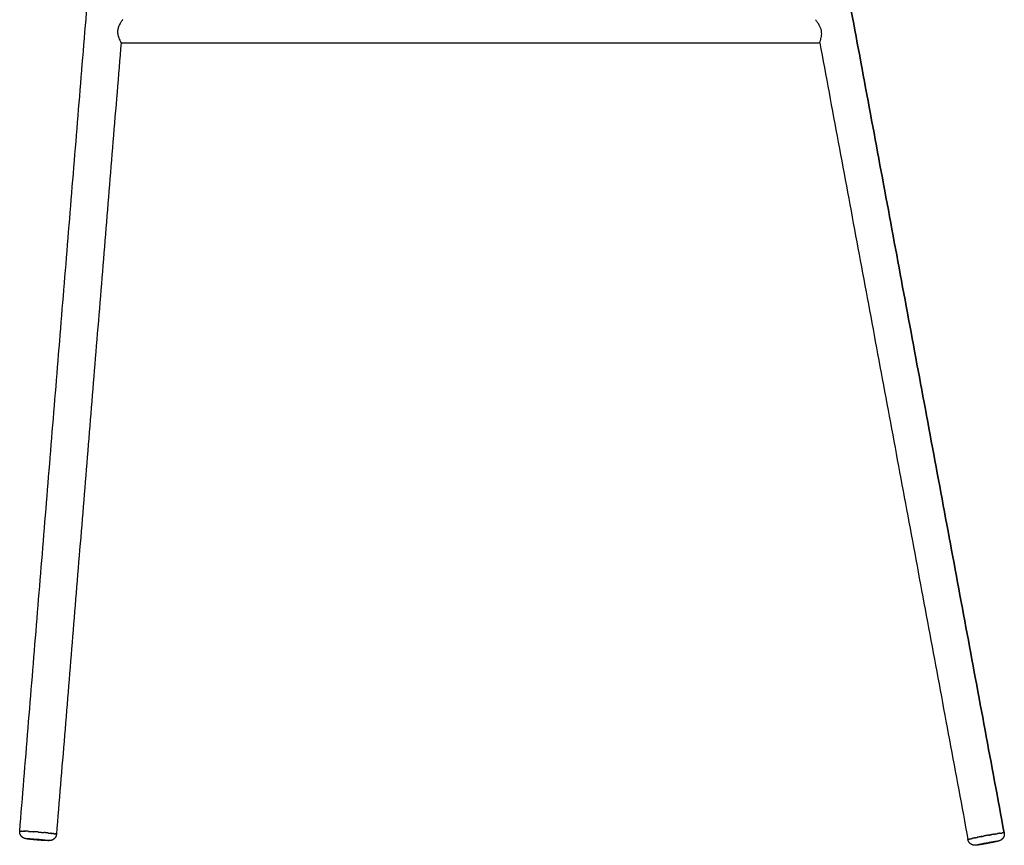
# Model space of a CAD drawing. Header units: millimetres. Extents: x -5760 to -4655, y 0 to 2250.
# Tile 6 of 12: x -5760 to -5332, y 1257 to 1616. Entities that reach past the tile are written whole.
import ezdxf

# ---------------------------------------------------------------- set-up
doc = ezdxf.new("R2010")
doc.units = ezdxf.units.MM
doc.header["$MEASUREMENT"] = 0
doc.layers.add('Make2D$visible$lines', color=7, linetype='Continuous', true_color=0x000000)

msp = doc.modelspace()

# ---------------------------------------------------------------- linework, layer by layer
at = {"layer": 'Make2D$visible$lines'}
for points, degree in [([(-5759.95, 1263.45), (-5730.7, 1621.48), (-5701.46, 1979.5)], 2), ([(-5332.44, 1262.74), (-5398.83, 1619.41), (-5465.22, 1976.08)], 2), ([(-5465.22, 1976.08), (-5398.83, 1619.41), (-5332.44, 1262.74)], 2), ([(-5715.94, 1605.61), (-5729.97, 1433.88), (-5744, 1262.15)], 2), ([(-5715.94, 1605.61), (-5564.24, 1605.61), (-5412.53, 1605.61)], 2), ([(-5412.54, 1605.62), (-5380.35, 1432.72), (-5348.17, 1259.81)], 2), ([(-5759.94, 1263.46), (-5759.94, 1263.46), (-5759.94, 1263.46), (-5759.94, 1263.46)], 3), ([(-5759.83, 1263.49), (-5759.83, 1263.49), (-5759.83, 1263.49), (-5759.83, 1263.49)], 3), ([(-5759.73, 1263.5), (-5759.76, 1263.5), (-5759.79, 1263.5), (-5759.81, 1263.49)], 3), ([(-5759.62, 1263.51), (-5759.66, 1263.51), (-5759.69, 1263.5), (-5759.72, 1263.5)], 3), ([(-5759.58, 1263.51), (-5759.59, 1263.51), (-5759.6, 1263.51), (-5759.6, 1263.51)], 3), ([(-5759.54, 1263.51), (-5759.54, 1263.51), (-5759.55, 1263.51), (-5759.55, 1263.51)], 3), ([(-5759.5, 1263.51), (-5759.5, 1263.51), (-5759.51, 1263.51), (-5759.51, 1263.51)], 3), ([(-5759.4, 1263.51), (-5759.4, 1263.51), (-5759.41, 1263.51), (-5759.41, 1263.51)], 3), ([(-5759.11, 1263.52), (-5759.12, 1263.52), (-5759.12, 1263.52), (-5759.13, 1263.52)], 3), ([(-5759.04, 1263.51), (-5759.05, 1263.51), (-5759.07, 1263.51), (-5759.08, 1263.51)], 3), ([(-5758.22, 1263.5), (-5758.23, 1263.5), (-5758.24, 1263.5), (-5758.25, 1263.5)], 3), ([(-5758.04, 1263.49), (-5758.05, 1263.49), (-5758.06, 1263.49), (-5758.07, 1263.49)], 3), ([(-5757.94, 1263.48), (-5757.95, 1263.48), (-5757.95, 1263.48), (-5757.95, 1263.48)], 3), ([(-5757.85, 1263.48), (-5757.86, 1263.48), (-5757.87, 1263.48), (-5757.88, 1263.48)], 3), ([(-5757.52, 1263.47), (-5757.6, 1263.47), (-5757.68, 1263.47), (-5757.76, 1263.48)], 3), ([(-5755.97, 1263.38), (-5755.97, 1263.38), (-5755.98, 1263.39), (-5755.98, 1263.39)], 3), ([(-5755.87, 1263.38), (-5755.87, 1263.38), (-5755.88, 1263.38), (-5755.88, 1263.38)], 3), ([(-5753.81, 1263.24), (-5753.82, 1263.24), (-5753.82, 1263.24), (-5753.83, 1263.24)], 3), ([(-5749.4, 1262.87), (-5749.43, 1262.88), (-5749.45, 1262.88), (-5749.48, 1262.88)], 3), ([(-5747.68, 1262.7), (-5747.7, 1262.7), (-5747.73, 1262.71), (-5747.76, 1262.71)], 3), ([(-5747.58, 1262.69), (-5747.58, 1262.69), (-5747.59, 1262.69), (-5747.6, 1262.69)], 3), ([(-5746.36, 1262.55), (-5746.4, 1262.56), (-5746.44, 1262.56), (-5746.48, 1262.57)], 3), ([(-5746.25, 1262.54), (-5746.27, 1262.54), (-5746.29, 1262.55), (-5746.32, 1262.55)], 3), ([(-5746.11, 1262.52), (-5746.15, 1262.53), (-5746.19, 1262.53), (-5746.23, 1262.54)], 3), ([(-5745.87, 1262.49), (-5745.93, 1262.5), (-5746, 1262.51), (-5746.06, 1262.52)], 3), ([(-5745.76, 1262.48), (-5745.78, 1262.48), (-5745.81, 1262.49), (-5745.84, 1262.49)], 3), ([(-5745.65, 1262.47), (-5745.68, 1262.47), (-5745.72, 1262.48), (-5745.76, 1262.48)], 3), ([(-5745.58, 1262.46), (-5745.59, 1262.46), (-5745.6, 1262.46), (-5745.61, 1262.46)], 3), ([(-5745.33, 1262.42), (-5745.38, 1262.43), (-5745.42, 1262.44), (-5745.47, 1262.44)], 3), ([(-5745, 1262.38), (-5745.03, 1262.38), (-5745.06, 1262.38), (-5745.09, 1262.39)], 3), ([(-5744.74, 1262.34), (-5744.74, 1262.34), (-5744.75, 1262.34), (-5744.75, 1262.34)], 3), ([(-5744.55, 1262.3), (-5744.55, 1262.3), (-5744.56, 1262.3), (-5744.56, 1262.31)], 3), ([(-5744.52, 1262.3), (-5744.52, 1262.3), (-5744.52, 1262.3), (-5744.52, 1262.3)], 3), ([(-5744, 1262.15), (-5744, 1262.15), (-5744, 1262.15), (-5744, 1262.15)], 3), ([(-5744, 1262.14), (-5744, 1262.14), (-5744, 1262.14), (-5744, 1262.14)], 3), ([(-5338.55, 1261.86), (-5338.57, 1261.85), (-5338.59, 1261.85), (-5338.61, 1261.85)], 3), ([(-5338.46, 1261.87), (-5338.48, 1261.87), (-5338.5, 1261.87), (-5338.52, 1261.86)], 3), ([(-5338.37, 1261.89), (-5338.39, 1261.89), (-5338.41, 1261.88), (-5338.43, 1261.88)], 3), ([(-5338.28, 1261.91), (-5338.3, 1261.9), (-5338.32, 1261.9), (-5338.34, 1261.9)], 3), ([(-5338.19, 1261.92), (-5338.21, 1261.92), (-5338.23, 1261.91), (-5338.25, 1261.91)], 3), ([(-5336.74, 1262.17), (-5336.76, 1262.17), (-5336.79, 1262.16), (-5336.81, 1262.16)], 3), ([(-5336.65, 1262.19), (-5336.67, 1262.18), (-5336.7, 1262.18), (-5336.72, 1262.18)], 3), ([(-5334.17, 1262.58), (-5334.17, 1262.58), (-5334.17, 1262.58), (-5334.17, 1262.58)], 3), ([(-5333.3, 1262.7), (-5333.3, 1262.7), (-5333.3, 1262.7), (-5333.3, 1262.7)], 3), ([(-5333.25, 1262.7), (-5333.25, 1262.7), (-5333.25, 1262.7), (-5333.26, 1262.7)], 3), ([(-5332.76, 1262.75), (-5332.76, 1262.75), (-5332.76, 1262.75), (-5332.77, 1262.75)], 3), ([(-5332.73, 1262.75), (-5332.73, 1262.75), (-5332.74, 1262.75), (-5332.74, 1262.75)], 3), ([(-5332.71, 1262.76), (-5332.71, 1262.75), (-5332.71, 1262.75), (-5332.72, 1262.75)], 3), ([(-5332.68, 1262.76), (-5332.69, 1262.76), (-5332.69, 1262.76), (-5332.69, 1262.76)], 3), ([(-5332.66, 1262.76), (-5332.66, 1262.76), (-5332.67, 1262.76), (-5332.67, 1262.76)], 3), ([(-5332.64, 1262.76), (-5332.64, 1262.76), (-5332.64, 1262.76), (-5332.65, 1262.76)], 3), ([(-5332.62, 1262.76), (-5332.62, 1262.76), (-5332.62, 1262.76), (-5332.63, 1262.76)], 3), ([(-5332.6, 1262.76), (-5332.6, 1262.76), (-5332.6, 1262.76), (-5332.61, 1262.76)], 3), ([(-5332.58, 1262.76), (-5332.58, 1262.76), (-5332.59, 1262.76), (-5332.59, 1262.76)], 3), ([(-5332.56, 1262.76), (-5332.57, 1262.76), (-5332.57, 1262.76), (-5332.57, 1262.76)], 3), ([(-5332.55, 1262.76), (-5332.55, 1262.76), (-5332.55, 1262.76), (-5332.56, 1262.76)], 3), ([(-5332.53, 1262.76), (-5332.54, 1262.76), (-5332.54, 1262.76), (-5332.54, 1262.76)], 3), ([(-5332.52, 1262.76), (-5332.52, 1262.76), (-5332.52, 1262.76), (-5332.53, 1262.76)], 3), ([(-5332.5, 1262.76), (-5332.5, 1262.76), (-5332.51, 1262.76), (-5332.51, 1262.76)], 3), ([(-5332.48, 1262.76), (-5332.48, 1262.76), (-5332.49, 1262.76), (-5332.49, 1262.76)], 3), ([(-5332.46, 1262.75), (-5332.46, 1262.75), (-5332.47, 1262.75), (-5332.47, 1262.75)], 3), ([(-5332.45, 1262.75), (-5332.45, 1262.75), (-5332.45, 1262.75), (-5332.46, 1262.75)], 3), ([(-5332.43, 1262.7), (-5332.44, 1262.72), (-5332.44, 1262.74)], 2), ([(-5348.15, 1259.84), (-5348.15, 1259.83), (-5348.15, 1259.83), (-5348.16, 1259.83)], 3), ([(-5348.13, 1259.85), (-5348.14, 1259.84), (-5348.14, 1259.84), (-5348.14, 1259.84)], 3), ([(-5348.11, 1259.86), (-5348.12, 1259.85), (-5348.12, 1259.85), (-5348.13, 1259.85)], 3), ([(-5347.98, 1259.9), (-5347.99, 1259.9), (-5347.99, 1259.9), (-5347.99, 1259.9)], 3), ([(-5347.96, 1259.91), (-5347.97, 1259.91), (-5347.97, 1259.91), (-5347.97, 1259.91)], 3), ([(-5347.94, 1259.92), (-5347.95, 1259.92), (-5347.95, 1259.92), (-5347.95, 1259.91)], 3), ([(-5347.92, 1259.92), (-5347.92, 1259.92), (-5347.93, 1259.92), (-5347.93, 1259.92)], 3), ([(-5347.9, 1259.93), (-5347.9, 1259.93), (-5347.9, 1259.93), (-5347.9, 1259.93)], 3), ([(-5347.87, 1259.94), (-5347.87, 1259.94), (-5347.88, 1259.94), (-5347.88, 1259.94)], 3), ([(-5347.4, 1260.07), (-5347.4, 1260.07), (-5347.4, 1260.07), (-5347.4, 1260.07)], 3), ([(-5347.35, 1260.08), (-5347.35, 1260.08), (-5347.36, 1260.08), (-5347.36, 1260.08)], 3), ([(-5347.31, 1260.09), (-5347.31, 1260.09), (-5347.31, 1260.09), (-5347.31, 1260.09)], 3), ([(-5346.5, 1260.29), (-5346.5, 1260.29), (-5346.5, 1260.28), (-5346.5, 1260.28)], 3), ([(-5343.97, 1260.83), (-5344, 1260.82), (-5344.02, 1260.82), (-5344.05, 1260.81)], 3), ([(-5343.88, 1260.84), (-5343.91, 1260.84), (-5343.93, 1260.83), (-5343.96, 1260.83)], 3), ([(-5342.46, 1261.13), (-5342.48, 1261.12), (-5342.5, 1261.12), (-5342.52, 1261.12)], 3), ([(-5342.37, 1261.15), (-5342.39, 1261.14), (-5342.4, 1261.14), (-5342.42, 1261.13)], 3), ([(-5342.28, 1261.16), (-5342.3, 1261.16), (-5342.31, 1261.16), (-5342.33, 1261.15)], 3), ([(-5342.19, 1261.18), (-5342.21, 1261.18), (-5342.22, 1261.17), (-5342.24, 1261.17)], 3), ([(-5342.1, 1261.2), (-5342.11, 1261.19), (-5342.13, 1261.19), (-5342.15, 1261.19)], 3)]:
    msp.add_open_spline(points, degree=degree, dxfattribs=at)
for points, weights in [([(-5717.2, 1612.05), (-5717.41, 1611.34), (-5717.44, 1610.61)], [1, 0.993206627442, 1]), ([(-5717.44, 1610.61), (-5717.47, 1610.08), (-5717.4, 1609.55)], [1, 0.996410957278, 1]), ([(-5759.95, 1263.45), (-5759.95, 1263.45), (-5759.94, 1263.46)], [1, 0.958764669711, 1]), ([(-5759.86, 1263.49), (-5759.9, 1263.48), (-5759.93, 1263.47)], [1, 0.993055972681, 1]), ([(-5759.62, 1263.51), (-5759.61, 1263.51), (-5759.6, 1263.51)], [0.860252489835, 0.86056550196, 0.860893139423]), ([(-5759.58, 1263.51), (-5759.57, 1263.51), (-5759.55, 1263.51)], [0.861597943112, 0.862134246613, 0.862706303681]), ([(-5759.54, 1263.51), (-5759.52, 1263.51), (-5759.51, 1263.51)], [0.863217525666, 0.863758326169, 0.864329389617]), ([(-5759.5, 1263.51), (-5759.46, 1263.51), (-5759.41, 1263.51)], [0.864746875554, 0.866287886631, 0.868041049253]), ([(-5759.4, 1263.51), (-5759.35, 1263.51), (-5759.3, 1263.52)], [0.868632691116, 0.870460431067, 0.872509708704]), ([(-5759.23, 1263.52), (-5759.18, 1263.52), (-5759.13, 1263.52)], [0.875484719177, 0.877570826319, 0.879855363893]), ([(-5759.11, 1263.52), (-5759.1, 1263.52), (-5759.08, 1263.51)], [0.880644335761, 0.881249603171, 0.881868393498]), ([(-5759.04, 1263.51), (-5758.65, 1263.51), (-5758.25, 1263.5)], [1, 0.999932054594, 1]), ([(-5758.22, 1263.5), (-5758.15, 1263.49), (-5758.07, 1263.49)], [0.924343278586, 0.928326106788, 0.932533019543]), ([(-5758.04, 1263.49), (-5758, 1263.49), (-5757.95, 1263.48)], [0.934281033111, 0.936876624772, 0.939555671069]), ([(-5757.94, 1263.48), (-5757.91, 1263.48), (-5757.88, 1263.48)], [0.939813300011, 0.941722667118, 0.943674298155]), ([(-5757.85, 1263.48), (-5757.8, 1263.48), (-5757.76, 1263.48)], [0.94537358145, 0.947771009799, 0.950231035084]), ([(-5757.52, 1263.47), (-5757.51, 1263.47), (-5757.5, 1263.47)], [0.96461176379, 0.965142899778, 0.96567657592]), ([(-5756.06, 1263.39), (-5756.78, 1263.43), (-5757.5, 1263.47)], [1, 0.99997660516, 1]), ([(-5756.06, 1263.39), (-5756.02, 1263.39), (-5755.98, 1263.39)], [0.949393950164, 0.947712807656, 0.946061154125]), ([(-5755.97, 1263.38), (-5755.93, 1263.38), (-5755.88, 1263.38)], [0.945391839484, 0.943423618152, 0.941497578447]), ([(-5755.87, 1263.38), (-5754.85, 1263.32), (-5753.83, 1263.24)], [1, 0.999982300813, 1]), ([(-5753.81, 1263.24), (-5753.78, 1263.24), (-5753.75, 1263.24)], [0.878942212, 0.87832500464, 0.877722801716]), ([(-5751.83, 1263.09), (-5752.79, 1263.17), (-5753.75, 1263.24)], [1, 0.999989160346, 1]), ([(-5751.83, 1263.09), (-5750.65, 1262.99), (-5749.48, 1262.88)], [1, 0.99998339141, 1]), ([(-5749.4, 1262.87), (-5749.39, 1262.87), (-5749.38, 1262.87)], [0.863886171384, 0.864001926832, 0.864118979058]), ([(-5747.77, 1262.71), (-5748.58, 1262.8), (-5749.38, 1262.87)], [1, 0.999986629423, 1]), ([(-5747.77, 1262.71), (-5747.77, 1262.71), (-5747.76, 1262.71)], [0.897351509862, 0.89754976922, 0.897748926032]), ([(-5747.68, 1262.7), (-5747.64, 1262.7), (-5747.6, 1262.69)], [0.900402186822, 0.901665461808, 0.902962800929]), ([(-5747.58, 1262.69), (-5747.03, 1262.63), (-5746.48, 1262.57)], [1, 0.999985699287, 1]), ([(-5746.36, 1262.55), (-5746.34, 1262.55), (-5746.32, 1262.55)], [0.957810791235, 0.958980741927, 0.960163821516]), ([(-5746.25, 1262.54), (-5746.24, 1262.54), (-5746.23, 1262.54)], [0.964611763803, 0.965142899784, 0.96567657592]), ([(-5746.11, 1262.52), (-5746.09, 1262.52), (-5746.06, 1262.52)], [0.973661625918, 0.975128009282, 0.976612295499]), ([(-5745.87, 1262.49), (-5745.85, 1262.49), (-5745.84, 1262.49)], [0.990990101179, 0.99209910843, 0.993217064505]), ([(-5745.65, 1262.47), (-5745.63, 1262.46), (-5745.61, 1262.46)], [0.991213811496, 0.989585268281, 0.987975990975]), ([(-5745.58, 1262.46), (-5745.52, 1262.45), (-5745.47, 1262.44)], [0.985503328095, 0.980976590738, 0.976605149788]), ([(-5745.33, 1262.42), (-5745.21, 1262.41), (-5745.09, 1262.39)], [0.965859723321, 0.955748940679, 0.946548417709]), ([(-5745, 1262.38), (-5744.87, 1262.36), (-5744.75, 1262.34)], [1, 0.999981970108, 1]), ([(-5744.74, 1262.34), (-5744.65, 1262.32), (-5744.56, 1262.31)], [1, 0.999978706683, 1]), ([(-5744.55, 1262.3), (-5744.54, 1262.3), (-5744.52, 1262.3)], [0.905320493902, 0.904129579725, 0.902966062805]), ([(-5744.52, 1262.3), (-5744.51, 1262.3), (-5744.5, 1262.29)], [0.902711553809, 0.902021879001, 0.901341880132]), ([(-5744.05, 1262.19), (-5744, 1262.17), (-5744, 1262.15)], [0.864334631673, 0.859132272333, 0.856440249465]), ([(-5744, 1262.14), (-5744, 1262.14), (-5744, 1262.14)], [0.855302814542, 0.85517293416, 0.855052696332]), ([(-5342.1, 1261.2), (-5341.76, 1261.26), (-5341.42, 1261.33)], [0.924550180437, 0.936400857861, 0.950229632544]), ([(-5339.29, 1261.73), (-5340.35, 1261.53), (-5341.42, 1261.33)], [1, 0.999990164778, 1]), ([(-5339.29, 1261.73), (-5338.94, 1261.79), (-5338.61, 1261.85)], [0.95023243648, 0.936403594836, 0.924552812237]), ([(-5338.55, 1261.86), (-5338.54, 1261.86), (-5338.52, 1261.86)], [0.922773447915, 0.922109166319, 0.92145125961]), ([(-5338.46, 1261.87), (-5338.44, 1261.88), (-5338.43, 1261.88)], [0.919662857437, 0.919042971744, 0.918428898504]), ([(-5338.37, 1261.89), (-5338.35, 1261.89), (-5338.34, 1261.9)], [0.916623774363, 0.91605169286, 0.915484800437]), ([(-5338.28, 1261.91), (-5338.26, 1261.91), (-5338.25, 1261.91)], [0.913656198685, 0.913134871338, 0.912618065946]), ([(-5338.19, 1261.92), (-5338.17, 1261.92), (-5338.16, 1261.93)], [0.910760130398, 0.910292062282, 0.909827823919]), ([(-5336.82, 1262.16), (-5337.49, 1262.04), (-5338.16, 1261.93)], [1, 0.999994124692, 1]), ([(-5336.82, 1262.16), (-5336.82, 1262.16), (-5336.81, 1262.16)], [0.875899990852, 0.87577813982, 0.875656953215]), ([(-5336.74, 1262.17), (-5336.73, 1262.17), (-5336.72, 1262.18)], [0.874148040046, 0.874022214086, 0.873897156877]), ([(-5336.65, 1262.19), (-5336.05, 1262.29), (-5335.46, 1262.38)], [1, 0.9999912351, 1]), ([(-5334.24, 1262.57), (-5334.85, 1262.48), (-5335.46, 1262.38)], [1, 0.999975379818, 1]), ([(-5334.24, 1262.57), (-5334.2, 1262.57), (-5334.17, 1262.58)], [0.855781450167, 0.856060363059, 0.856374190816]), ([(-5334.17, 1262.58), (-5333.73, 1262.64), (-5333.3, 1262.7)], [1, 0.999934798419, 1]), ([(-5333.3, 1262.7), (-5333.28, 1262.7), (-5333.26, 1262.7)], [0.875898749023, 0.876682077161, 0.877492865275]), ([(-5333.25, 1262.7), (-5333.23, 1262.7), (-5333.21, 1262.71)], [0.877722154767, 0.878551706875, 0.879409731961]), ([(-5332.78, 1262.75), (-5333, 1262.73), (-5333.21, 1262.71)], [1, 0.999816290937, 1]), ([(-5332.78, 1262.75), (-5332.78, 1262.75), (-5332.77, 1262.75)], [0.90793356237, 0.908875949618, 0.909834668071]), ([(-5332.76, 1262.75), (-5332.75, 1262.75), (-5332.74, 1262.75)], [0.9107580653, 0.911682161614, 0.912621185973]), ([(-5332.73, 1262.75), (-5332.72, 1262.75), (-5332.72, 1262.75)], [0.913654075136, 0.914562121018, 0.915483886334]), ([(-5332.71, 1262.76), (-5332.7, 1262.76), (-5332.69, 1262.76)], [0.916621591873, 0.917516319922, 0.918423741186]), ([(-5332.68, 1262.76), (-5332.68, 1262.76), (-5332.67, 1262.76)], [0.919660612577, 0.920545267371, 0.921441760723]), ([(-5332.66, 1262.76), (-5332.65, 1262.76), (-5332.65, 1262.76)], [0.92277114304, 0.92364949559, 0.924538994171]), ([(-5332.64, 1262.76), (-5332.63, 1262.76), (-5332.63, 1262.76)], [0.925953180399, 0.926829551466, 0.927716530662]), ([(-5332.62, 1262.76), (-5332.61, 1262.76), (-5332.61, 1262.76)], [0.929206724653, 0.93008600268, 0.930975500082]), ([(-5332.6, 1262.76), (-5332.59, 1262.76), (-5332.59, 1262.76)], [0.932531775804, 0.933419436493, 0.934317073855]), ([(-5332.58, 1262.76), (-5332.58, 1262.76), (-5332.57, 1262.76)], [0.935928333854, 0.936830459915, 0.937742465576]), ([(-5332.56, 1262.76), (-5332.56, 1262.76), (-5332.56, 1262.76)], [0.939396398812, 0.940319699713, 0.941252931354]), ([(-5332.55, 1262.76), (-5332.54, 1262.76), (-5332.54, 1262.76)], [0.942935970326, 0.943887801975, 0.944849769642]), ([(-5332.53, 1262.76), (-5332.53, 1262.76), (-5332.53, 1262.76)], [0.946547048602, 0.947535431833, 0.948534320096]), ([(-5332.52, 1262.76), (-5332.52, 1262.76), (-5332.51, 1262.76)], [0.950229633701, 0.951263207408, 0.952307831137]), ([(-5332.5, 1262.76), (-5332.49, 1262.76), (-5332.49, 1262.76)], [0.957809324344, 0.958962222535, 0.960127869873]), ([(-5332.48, 1262.76), (-5332.47, 1262.75), (-5332.47, 1262.75)], [0.965675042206, 0.966990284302, 0.968320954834]), ([(-5332.46, 1262.75), (-5332.46, 1262.75), (-5332.46, 1262.75)], [0.97382678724, 0.97535191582, 0.976896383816]), ([(-5332.45, 1262.75), (-5332.45, 1262.75), (-5332.45, 1262.75)], [0.982264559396, 0.98321566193, 0.984173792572]), ([(-5332.44, 1262.74), (-5332.44, 1262.74), (-5332.45, 1262.75)], [1, 0.899440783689, 1]), ([(-5348.16, 1259.83), (-5348.17, 1259.82), (-5348.17, 1259.81)], [1, 0.913649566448, 1]), ([(-5348.16, 1259.83), (-5348.16, 1259.83), (-5348.16, 1259.83)], [0.976919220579, 0.975364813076, 0.973829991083]), ([(-5348.15, 1259.84), (-5348.15, 1259.84), (-5348.14, 1259.84)], [0.968323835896, 0.966993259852, 0.965678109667]), ([(-5348.13, 1259.85), (-5348.13, 1259.85), (-5348.13, 1259.85)], [0.960121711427, 0.958960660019, 0.957812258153]), ([(-5348.11, 1259.86), (-5348.05, 1259.88), (-5347.99, 1259.9)], [1, 0.998887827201, 1]), ([(-5347.98, 1259.9), (-5347.98, 1259.91), (-5347.97, 1259.91)], [0.924535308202, 0.923648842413, 0.922773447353]), ([(-5347.96, 1259.91), (-5347.96, 1259.91), (-5347.95, 1259.91)], [0.92143913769, 0.9205451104, 0.919662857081]), ([(-5347.94, 1259.92), (-5347.94, 1259.92), (-5347.93, 1259.92)], [0.918422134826, 0.917516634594, 0.916623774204]), ([(-5347.92, 1259.92), (-5347.91, 1259.93), (-5347.9, 1259.93)], [0.915483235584, 0.914562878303, 0.913656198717]), ([(-5347.9, 1259.93), (-5347.89, 1259.93), (-5347.88, 1259.94)], [0.912621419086, 0.911683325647, 0.910760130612]), ([(-5347.87, 1259.94), (-5347.86, 1259.94), (-5347.85, 1259.94)], [0.909835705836, 0.908877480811, 0.907935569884]), ([(-5347.44, 1260.06), (-5347.65, 1260.01), (-5347.85, 1259.94)], [1, 0.999816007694, 1]), ([(-5347.44, 1260.06), (-5347.42, 1260.06), (-5347.4, 1260.07)], [0.879413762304, 0.878554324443, 0.877723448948]), ([(-5347.4, 1260.07), (-5347.38, 1260.07), (-5347.36, 1260.08)], [0.877496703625, 0.87668457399, 0.875899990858]), ([(-5347.35, 1260.08), (-5347.33, 1260.09), (-5347.31, 1260.09)], [0.875657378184, 0.874889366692, 0.874148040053]), ([(-5347.31, 1260.09), (-5346.91, 1260.19), (-5346.5, 1260.28)], [1, 0.999945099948, 1]), ([(-5346.5, 1260.29), (-5346.44, 1260.3), (-5346.38, 1260.31)], [0.856374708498, 0.855776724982, 0.855305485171]), ([(-5345.31, 1260.55), (-5345.84, 1260.43), (-5346.38, 1260.31)], [1, 0.999980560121, 1]), ([(-5345.31, 1260.55), (-5344.68, 1260.68), (-5344.05, 1260.81)], [1, 0.99998977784, 1]), ([(-5343.97, 1260.83), (-5343.97, 1260.83), (-5343.96, 1260.83)], [0.873895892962, 0.874020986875, 0.874146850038]), ([(-5343.88, 1260.84), (-5343.88, 1260.84), (-5343.87, 1260.85)], [0.875655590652, 0.875776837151, 0.875898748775]), ([(-5342.55, 1261.11), (-5343.21, 1260.98), (-5343.87, 1260.85)], [1, 0.999994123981, 1]), ([(-5342.55, 1261.11), (-5342.53, 1261.11), (-5342.52, 1261.12)], [0.909825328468, 0.910289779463, 0.91075806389]), ([(-5342.46, 1261.13), (-5342.44, 1261.13), (-5342.42, 1261.13)], [0.912615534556, 0.913132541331, 0.91365407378]), ([(-5342.37, 1261.15), (-5342.35, 1261.15), (-5342.33, 1261.15)], [0.915482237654, 0.916049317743, 0.916621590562]), ([(-5342.28, 1261.16), (-5342.26, 1261.17), (-5342.24, 1261.17)], [0.918426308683, 0.919040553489, 0.91966061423]), ([(-5342.19, 1261.18), (-5342.17, 1261.18), (-5342.15, 1261.19)], [0.921448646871, 0.922106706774, 0.922771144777])]:
    msp.add_rational_spline(points, weights, degree=2, dxfattribs=at)
for points, knots in [([(-5715.14, 1615.61), (-5715.14, 1615.61), (-5715.15, 1615.6), (-5715.18, 1615.59), (-5715.24, 1615.53), (-5715.35, 1615.41), (-5715.51, 1615.22), (-5715.88, 1614.74), (-5716.36, 1614.01), (-5716.87, 1613.02), (-5717.11, 1612.37), (-5717.2, 1612.05)], [0, 0, 0, 0, 0.011595, 0.028953, 0.082749, 0.266695, 0.524752, 0.831091, 2.076106, 3.160258, 4.15576, 4.15576, 4.15576, 4.15576]), ([(-5411.79, 1610.61), (-5411.82, 1610.8), (-5411.9, 1611.19), (-5412.14, 1611.99), (-5412.6, 1613.03), (-5413.23, 1614.04), (-5413.75, 1614.77), (-5414.03, 1615.14), (-5414.21, 1615.38), (-5414.32, 1615.51), (-5414.38, 1615.59), (-5414.39, 1615.6)], [0, 0, 0, 0, 0.598222, 1.188367, 2.508025, 3.97949, 4.769434, 5.185012, 5.38283, 5.655044, 5.697276, 5.697276, 5.697276, 5.697276]), ([(-5717.4, 1609.55), (-5717.39, 1609.4), (-5717.34, 1609.1), (-5717.2, 1608.48), (-5716.94, 1607.66), (-5716.58, 1606.81), (-5716.26, 1606.18), (-5716.09, 1605.85), (-5716, 1605.69), (-5715.96, 1605.63), (-5715.95, 1605.62), (-5715.94, 1605.61)], [0, 0, 0, 0, 0.462051, 0.911785, 1.908237, 3.048065, 3.670087, 4.01653, 4.174109, 4.219646, 4.232144, 4.232144, 4.232144, 4.232144]), ([(-5412.54, 1605.62), (-5412.54, 1605.62), (-5412.54, 1605.64), (-5412.52, 1605.71), (-5412.49, 1605.82), (-5412.41, 1606.08), (-5412.3, 1606.39), (-5412.16, 1606.84), (-5411.97, 1607.47), (-5411.76, 1608.4), (-5411.67, 1609.51), (-5411.73, 1610.25), (-5411.79, 1610.61)], [0, 0, 0, 0, 0.02029, 0.059903, 0.190253, 0.367682, 0.902144, 1.165014, 1.768933, 2.882959, 4.008948, 5.103066, 5.103066, 5.103066, 5.103066]), ([(-5759.23, 1263.52), (-5759.25, 1263.52), (-5759.27, 1263.52), (-5759.3, 1263.52), (-5759.3, 1263.52)], [10.1915371, 10.1915371, 10.1915371, 10.1915371, 10.2783025, 10.3015185, 10.3015185, 10.3015185, 10.3015185]), ([(-5744.05, 1262.19), (-5744.08, 1262.2), (-5744.18, 1262.23), (-5744.35, 1262.27), (-5744.5, 1262.29)], [28.608512, 28.608512, 28.608512, 28.608512, 29.029331, 29.811856, 29.811856, 29.811856, 29.811856]), ([(-5748.33, 1259.61), (-5748.71, 1259.66), (-5749.53, 1259.75), (-5751.38, 1259.93), (-5753.3, 1260.09), (-5755.13, 1260.2), (-5756.06, 1260.25), (-5756.64, 1260.26), (-5756.91, 1260.26), (-5757.06, 1260.25), (-5757.14, 1260.24), (-5757.18, 1260.24), (-5757.21, 1260.21), (-5757.15, 1260.18), (-5757.09, 1260.17), (-5756.95, 1260.14), (-5756.81, 1260.11), (-5756.61, 1260.08), (-5756.38, 1260.05), (-5756.07, 1260.01), (-5755.31, 1259.91), (-5754.04, 1259.78), (-5752.26, 1259.62), (-5750.48, 1259.49), (-5749.1, 1259.41), (-5748.18, 1259.37), (-5747.75, 1259.36), (-5747.49, 1259.37), (-5747.36, 1259.37), (-5747.28, 1259.38), (-5747.23, 1259.4), (-5747.26, 1259.44), (-5747.32, 1259.44), (-5747.4, 1259.47), (-5747.59, 1259.5), (-5747.91, 1259.56), (-5748.18, 1259.59), (-5748.33, 1259.61)], [0, 0, 0, 0, 1.145327, 2.482161, 5.580969, 6.912649, 7.976349, 8.368193, 8.662995, 8.77662, 8.84357, 8.886677, 8.905121, 8.948076, 9.026971, 9.148049, 9.319011, 9.483282, 9.74211, 10.04369, 10.385016, 12.045823, 13.895792, 15.739025, 17.398486, 18.030411, 18.507026, 18.680893, 18.814408, 18.897079, 18.932431, 18.964848, 19.019423, 19.098249, 19.239553, 19.587895, 20.056584, 20.056584, 20.056584, 20.056584]), ([(-5334.84, 1259.24), (-5334.85, 1259.25), (-5334.87, 1259.25), (-5334.91, 1259.26), (-5335.03, 1259.25), (-5335.3, 1259.23), (-5335.75, 1259.17), (-5336.64, 1259.04), (-5337.99, 1258.81), (-5339.79, 1258.49), (-5341.58, 1258.14), (-5342.92, 1257.87), (-5343.79, 1257.67), (-5344.24, 1257.56), (-5344.5, 1257.49), (-5344.62, 1257.45), (-5344.65, 1257.43), (-5344.68, 1257.41), (-5344.64, 1257.39), (-5344.61, 1257.4), (-5344.54, 1257.4), (-5344.43, 1257.41), (-5344.26, 1257.42), (-5344.04, 1257.45), (-5343.69, 1257.5), (-5342.88, 1257.62), (-5341.52, 1257.84), (-5339.73, 1258.16), (-5337.94, 1258.51), (-5336.59, 1258.79), (-5335.72, 1258.98), (-5335.28, 1259.09), (-5335.01, 1259.16), (-5334.9, 1259.2), (-5334.86, 1259.22), (-5334.84, 1259.23), (-5334.84, 1259.24)], [0, 0, 0, 0, 0.028107, 0.063894, 0.11504, 0.398938, 0.888363, 1.475086, 3.076131, 5.011237, 6.946371, 8.547404, 9.134169, 9.623611, 9.907455, 9.958601, 9.994411, 10.022591, 10.050775, 10.086587, 10.137735, 10.257054, 10.421582, 10.643563, 10.911014, 11.497767, 13.09878, 15.033899, 16.969008, 18.570063, 19.156792, 19.646225, 19.930133, 19.981281, 20.017071, 20.045179, 20.045179, 20.045179, 20.045179])]:
    msp.add_open_spline(points, degree=3, knots=knots, dxfattribs=at)
for points, weights, knots in [([(-5744, 1262.15), (-5744.07, 1261.34), (-5744.44, 1260.62), (-5745.05, 1260.1), (-5745.13, 1260.04), (-5745.28, 1259.92), (-5745.59, 1259.72), (-5746, 1259.53), (-5746.55, 1259.39), (-5746.93, 1259.36), (-5747.13, 1259.36), (-5747.37, 1259.35), (-5747.54, 1259.35), (-5748.06, 1259.36), (-5748.34, 1259.37), (-5748.65, 1259.39), (-5749.34, 1259.42), (-5750.03, 1259.46), (-5750.71, 1259.51), (-5751.57, 1259.57), (-5752.43, 1259.64), (-5753.29, 1259.71), (-5754.05, 1259.78), (-5754.81, 1259.86), (-5755.57, 1259.94), (-5755.91, 1259.98), (-5756.21, 1260.02), (-5756.76, 1260.09), (-5756.97, 1260.12), (-5757.2, 1260.17), (-5757.31, 1260.19), (-5757.52, 1260.23), (-5757.91, 1260.34), (-5758.53, 1260.6), (-5758.99, 1260.96), (-5759.24, 1261.26), (-5759.76, 1261.87), (-5760.01, 1262.64), (-5759.95, 1263.45)], [1, 0.949154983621, 0.949154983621, 1, 1, 1, 1, 1, 1, 1, 1, 1, 1, 1, 1, 1, 0.999952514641, 0.999952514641, 1, 0.999969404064, 0.999969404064, 1, 0.999954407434, 0.999954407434, 1, 1, 1, 1, 1, 1, 1, 1, 1, 1, 1, 1, 0.94916973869, 0.94916973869, 1], [0, 0, 0, 0, 2.366247, 2.366247, 2.366247, 2.649113, 2.93034, 3.469668, 4.016247, 4.619153, 4.619153, 4.619153, 5.973836, 5.973836, 7.18961, 7.18961, 7.18961, 9.252827, 9.252827, 9.252827, 11.84069, 11.84069, 11.84069, 14.12714, 14.12714, 14.12714, 15.415853, 15.415853, 16.791718, 16.791718, 16.791718, 17.137514, 17.43293, 17.996877, 19.154537, 19.154537, 19.154537, 21.520323, 21.520323, 21.520323, 21.520323]), ([(-5332.43, 1262.7), (-5332.3, 1261.92), (-5332.47, 1261.14), (-5332.92, 1260.48), (-5332.97, 1260.4), (-5333.09, 1260.25), (-5333.29, 1260.03), (-5333.52, 1259.83), (-5333.84, 1259.6), (-5334.19, 1259.42), (-5334.59, 1259.27), (-5334.82, 1259.2), (-5334.94, 1259.17), (-5335.28, 1259.08), (-5335.64, 1258.99), (-5336.16, 1258.88), (-5336.74, 1258.75), (-5337.31, 1258.63), (-5337.88, 1258.52), (-5338.5, 1258.4), (-5339.11, 1258.28), (-5339.73, 1258.17), (-5340.34, 1258.05), (-5340.96, 1257.94), (-5341.58, 1257.83), (-5342.15, 1257.73), (-5342.73, 1257.64), (-5343.31, 1257.55), (-5343.84, 1257.47), (-5344.21, 1257.42), (-5344.56, 1257.38), (-5344.68, 1257.37), (-5344.91, 1257.35), (-5345.34, 1257.34), (-5346.04, 1257.42), (-5346.59, 1257.66), (-5346.91, 1257.88), (-5347.58, 1258.34), (-5348.02, 1259.01), (-5348.17, 1259.81)], [1, 0.950586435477, 0.950586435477, 1, 1, 1, 1, 1, 1, 1, 1, 1, 1, 1, 1, 1, 0.999969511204, 0.999969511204, 1, 0.999986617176, 0.999986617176, 1, 0.99998661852, 0.99998661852, 1, 0.999969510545, 0.999969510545, 1, 1, 1, 1, 1, 1, 1, 1, 1, 1, 0.94929303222, 0.94929303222, 1], [0, 0, 0, 0, 2.330104, 2.330104, 2.330104, 2.622484, 2.913895, 3.225459, 3.510164, 4.10231, 4.416649, 4.794117, 4.794117, 4.794117, 6.92539, 6.92539, 6.92539, 8.679665, 8.679665, 8.679665, 10.558704, 10.558704, 10.558704, 12.437753, 12.437753, 12.437753, 14.191985, 14.191985, 14.191985, 16.323295, 16.323295, 16.323295, 16.700749, 17.014823, 17.607242, 18.7874, 18.7874, 18.7874, 21.148184, 21.148184, 21.148184, 21.148184])]:
    msp.add_rational_spline(points, weights, degree=3, knots=knots, dxfattribs=at)

doc.saveas('drawing.dxf')
